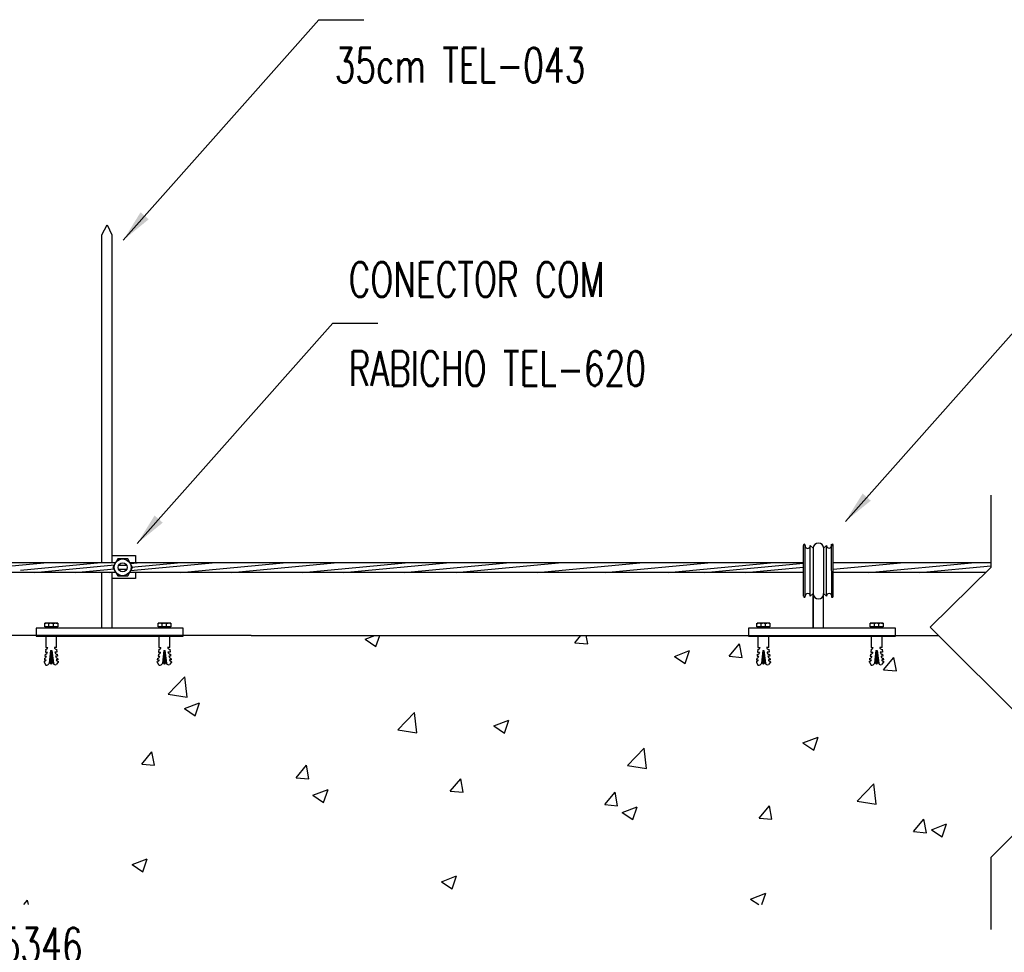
# Model space of a CAD drawing. Header units: millimetres. Extents: x 4477830 to 4478275, y -30323838 to -30323445.
# Tile 95 of 124: x 4478166.28 to 4478172.32, y -30323620.77 to -30323615.05. Entities that reach past the tile are written whole.
import ezdxf

# ---------------------------------------------------------------- set-up
doc = ezdxf.new("R2010")
doc.units = ezdxf.units.MM
doc.linetypes.add('NULL', pattern=[0])
for name, color, linetype, lineweight in [('C01', 1, 'Continuous', 30), ('C02', 2, 'Continuous', 30), ('C03', 3, 'Continuous', 30)]:
    doc.layers.add(name, color=color, linetype=linetype, lineweight=lineweight)
doc.styles.add('ROMANS', font='romans.shx', dxfattribs={"width": 0.7})

msp = doc.modelspace()

# ---------------------------------------------------------------- hatches: boundary and pattern name
at = {"layer": 'C02', "linetype": 'Continuous', "true_color": 0x000000}
for points in [[(4478167.0172, -30323616.2303), (4478167.0672, -30323616.2733), (4478166.9112, -30323616.4013), (4478167.0172, -30323616.2303), (4478167.0172, -30323616.2303)], [(4478171.4462, -30323617.9563), (4478171.4962, -30323618.0003), (4478171.3402, -30323618.1273), (4478171.4463, -30323617.9563), (4478171.4463, -30323617.9563)], [(4478167.1032, -30323618.0913), (4478167.1532, -30323618.1353), (4478166.9972, -30323618.2623), (4478167.1032, -30323618.0913), (4478167.1032, -30323618.0913)]]:
    msp.add_hatch(color=18, dxfattribs=at).paths.add_polyline_path(points)

# ---------------------------------------------------------------- linework, layer by layer
at = {"color": 18, "true_color": 0x000000}
for p, q in [((4478166.4302, -30323618.7553), (4478166.4342, -30323618.7513)), ((4478166.4332, -30323618.7533), (4478166.4302, -30323618.7513)), ((4478166.4332, -30323618.7533), (4478166.4312, -30323618.7513)), ((4478166.4342, -30323618.7533), (4478166.4322, -30323618.7513)), ((4478166.4332, -30323618.7533), (4478166.4352, -30323618.7513)), ((4478166.4352, -30323618.7523), (4478166.4342, -30323618.7513)), ((4478166.4352, -30323618.7523), (4478166.4372, -30323618.7513)), ((4478166.4362, -30323618.7523), (4478166.4352, -30323618.7513)), ((4478166.4372, -30323618.7523), (4478166.4362, -30323618.7513)), ((4478166.4372, -30323618.7513), (4478166.4382, -30323618.7513)), ((4478166.4382, -30323618.7513), (4478166.4372, -30323618.7513)), ((4478166.4392, -30323618.7513), (4478166.4382, -30323618.7513)), ((4478166.4472, -30323618.7513), (4478166.4462, -30323618.7513)), ((4478166.4482, -30323618.7523), (4478166.4492, -30323618.7513)), ((4478166.4482, -30323618.7523), (4478166.4482, -30323618.7513)), ((4478166.4492, -30323618.7523), (4478166.4512, -30323618.7513)), ((4478166.4502, -30323618.7523), (4478166.4492, -30323618.7513)), ((4478166.4502, -30323618.7523), (4478166.4522, -30323618.7513)), ((4478166.4532, -30323618.7543), (4478166.4502, -30323618.7513)), ((4478166.4512, -30323618.7533), (4478166.4532, -30323618.7513)), ((4478166.4552, -30323618.7553), (4478166.4512, -30323618.7513)), ((4478166.4522, -30323618.7543), (4478166.4552, -30323618.7513)), ((4478166.4522, -30323618.7533), (4478166.4542, -30323618.7513)), ((4478166.4562, -30323618.7543), (4478166.4522, -30323618.7513)), ((4478166.4532, -30323618.7543), (4478166.4562, -30323618.7513)), ((4478166.4572, -30323618.7543), (4478166.4532, -30323618.7513)), ((4478166.4542, -30323618.7543), (4478166.4582, -30323618.7513)), ((4478166.4552, -30323618.7553), (4478166.4592, -30323618.7513)), ((4478166.4572, -30323618.7543), (4478166.4552, -30323618.7513)), ((4478166.4582, -30323618.7533), (4478166.4562, -30323618.7513)), ((4478166.4572, -30323618.7543), (4478166.4602, -30323618.7513)), ((4478166.4592, -30323618.7533), (4478166.4572, -30323618.7513)), ((4478166.4602, -30323618.7523), (4478166.4582, -30323618.7513)), ((4478166.4592, -30323618.7533), (4478166.4612, -30323618.7513)), ((4478166.4612, -30323618.7523), (4478166.4592, -30323618.7513)), ((4478166.4612, -30323618.7523), (4478166.4602, -30323618.7513)), ((4478166.4612, -30323618.7523), (4478166.4622, -30323618.7513)), ((4478166.4622, -30323618.7523), (4478166.4622, -30323618.7513)), ((4478166.4642, -30323618.7513), (4478166.4652, -30323618.7513)), ((4478166.4692, -30323618.7513), (4478166.4682, -30323618.7513)), ((4478166.4712, -30323618.7513), (4478166.4722, -30323618.7513)), ((4478166.4722, -30323618.7513), (4478166.4732, -30323618.7513)), ((4478166.4732, -30323618.7513), (4478166.4742, -30323618.7513)), ((4478166.4742, -30323618.7513), (4478166.4732, -30323618.7513)), ((4478166.4742, -30323618.7513), (4478166.4752, -30323618.7513)), ((4478166.4752, -30323618.7523), (4478166.4742, -30323618.7513)), ((4478166.4752, -30323618.7523), (4478166.4762, -30323618.7513)), ((4478166.4762, -30323618.7523), (4478166.4772, -30323618.7513)), ((4478166.4772, -30323618.7523), (4478166.4762, -30323618.7513)), ((4478166.4772, -30323618.7523), (4478166.4792, -30323618.7513)), ((4478166.4792, -30323618.7533), (4478166.4772, -30323618.7513)), ((4478166.4782, -30323618.7533), (4478166.4802, -30323618.7513)), ((4478166.4822, -30323618.7553), (4478166.4782, -30323618.7513)), ((4478166.4792, -30323618.7533), (4478166.4812, -30323618.7513)), ((4478166.4832, -30323618.7553), (4478166.4792, -30323618.7513)), ((4478166.4802, -30323618.7533), (4478166.4822, -30323618.7513)), ((4478166.4802, -30323618.7543), (4478166.4832, -30323618.7513)), ((4478166.4842, -30323618.7543), (4478166.4802, -30323618.7513)), ((4478166.4812, -30323618.7543), (4478166.4842, -30323618.7513)), ((4478166.4842, -30323618.7543), (4478166.4812, -30323618.7513)), ((4478166.4822, -30323618.7553), (4478166.4862, -30323618.7513)), ((4478166.4832, -30323618.7553), (4478166.4872, -30323618.7513)), ((4478166.4852, -30323618.7533), (4478166.4832, -30323618.7513)), ((4478166.4862, -30323618.7533), (4478166.4842, -30323618.7513)), ((4478166.4872, -30323618.7533), (4478166.4852, -30323618.7513)), ((4478166.4862, -30323618.7533), (4478166.4882, -30323618.7513)), ((4478166.4872, -30323618.7523), (4478166.4862, -30323618.7513)), ((4478166.4882, -30323618.7523), (4478166.4872, -30323618.7513)), ((4478166.4882, -30323618.7523), (4478166.4892, -30323618.7513)), ((4478166.4892, -30323618.7523), (4478166.4882, -30323618.7513)), ((4478166.4892, -30323618.7523), (4478166.4902, -30323618.7513)), ((4478166.4922, -30323618.7513), (4478166.4932, -30323618.7513)), ((4478166.4992, -30323618.7513), (4478166.5002, -30323618.7513)), ((4478166.5002, -30323618.7513), (4478166.5012, -30323618.7513)), ((4478166.5012, -30323618.7513), (4478166.5002, -30323618.7513)), ((4478166.5012, -30323618.7523), (4478166.5022, -30323618.7513)), ((4478166.5022, -30323618.7523), (4478166.5012, -30323618.7513)), ((4478166.5022, -30323618.7523), (4478166.5032, -30323618.7513)), ((4478166.5042, -30323618.7523), (4478166.5022, -30323618.7513)), ((4478166.5032, -30323618.7523), (4478166.5042, -30323618.7513)), ((4478166.5042, -30323618.7523), (4478166.5052, -30323618.7513)), ((4478166.5062, -30323618.7543), (4478166.5042, -30323618.7513)), ((4478166.5052, -30323618.7533), (4478166.5072, -30323618.7513)), ((4478166.5052, -30323618.7533), (4478166.5082, -30323618.7513)), ((4478167.1272, -30323618.7533), (4478167.1242, -30323618.7513)), ((4478167.1252, -30323618.7553), (4478167.1292, -30323618.7513)), ((4478167.1282, -30323618.7533), (4478167.1262, -30323618.7513)), ((4478167.1292, -30323618.7533), (4478167.1272, -30323618.7513)), ((4478167.1282, -30323618.7533), (4478167.1302, -30323618.7513)), ((4478167.1292, -30323618.7523), (4478167.1282, -30323618.7513)), ((4478167.1302, -30323618.7523), (4478167.1292, -30323618.7513)), ((4478167.1302, -30323618.7523), (4478167.1312, -30323618.7513)), ((4478167.1312, -30323618.7523), (4478167.1302, -30323618.7513)), ((4478167.1422, -30323618.7513), (4478167.1432, -30323618.7513)), ((4478167.1432, -30323618.7523), (4478167.1422, -30323618.7513)), ((4478167.1432, -30323618.7523), (4478167.1442, -30323618.7513)), ((4478167.1452, -30323618.7523), (4478167.1432, -30323618.7513)), ((4478167.1442, -30323618.7523), (4478167.1452, -30323618.7513)), ((4478167.1472, -30323618.7543), (4478167.1442, -30323618.7513)), ((4478167.1452, -30323618.7533), (4478167.1472, -30323618.7513)), ((4478167.1452, -30323618.7523), (4478167.1462, -30323618.7513)), ((4478167.1502, -30323618.7553), (4478167.1452, -30323618.7513)), ((4478167.1462, -30323618.7533), (4478167.1482, -30323618.7513)), ((4478167.1472, -30323618.7543), (4478167.1502, -30323618.7513)), ((4478167.1502, -30323618.7543), (4478167.1472, -30323618.7513)), ((4478167.1482, -30323618.7543), (4478167.1522, -30323618.7513)), ((4478167.1482, -30323618.7543), (4478167.1512, -30323618.7513)), ((4478167.1512, -30323618.7543), (4478167.1482, -30323618.7513)), ((4478167.1492, -30323618.7553), (4478167.1532, -30323618.7513)), ((4478167.1522, -30323618.7543), (4478167.1492, -30323618.7513)), ((4478167.1532, -30323618.7533), (4478167.1502, -30323618.7513)), ((4478167.1512, -30323618.7543), (4478167.1542, -30323618.7513)), ((4478167.1532, -30323618.7533), (4478167.1512, -30323618.7513)), ((4478167.1542, -30323618.7523), (4478167.1532, -30323618.7513)), ((4478167.1542, -30323618.7533), (4478167.1562, -30323618.7513)), ((4478167.1552, -30323618.7523), (4478167.1542, -30323618.7513)), ((4478167.1562, -30323618.7523), (4478167.1552, -30323618.7513)), ((4478167.1562, -30323618.7523), (4478167.1572, -30323618.7513)), ((4478167.1572, -30323618.7523), (4478167.1562, -30323618.7513)), ((4478167.1572, -30323618.7513), (4478167.1582, -30323618.7513)), ((4478167.1582, -30323618.7513), (4478167.1572, -30323618.7513)), ((4478167.1592, -30323618.7513), (4478167.1582, -30323618.7513)), ((4478167.1622, -30323618.7513), (4478167.1632, -30323618.7513)), ((4478167.1672, -30323618.7513), (4478167.1662, -30323618.7513)), ((4478167.1702, -30323618.7523), (4478167.1692, -30323618.7513)), ((4478167.1702, -30323618.7523), (4478167.1712, -30323618.7513)), ((4478167.1712, -30323618.7523), (4478167.1702, -30323618.7513)), ((4478167.1712, -30323618.7523), (4478167.1722, -30323618.7513)), ((4478167.1712, -30323618.7523), (4478167.1732, -30323618.7513)), ((4478167.1732, -30323618.7533), (4478167.1712, -30323618.7513)), ((4478167.1722, -30323618.7533), (4478167.1742, -30323618.7513)), ((4478167.1762, -30323618.7553), (4478167.1722, -30323618.7513)), ((4478167.1732, -30323618.7533), (4478167.1752, -30323618.7513)), ((4478167.1742, -30323618.7533), (4478167.1762, -30323618.7513)), ((4478167.1772, -30323618.7553), (4478167.1742, -30323618.7513)), ((4478167.1752, -30323618.7543), (4478167.1782, -30323618.7513)), ((4478167.1752, -30323618.7543), (4478167.1792, -30323618.7513)), ((4478167.1782, -30323618.7543), (4478167.1752, -30323618.7513)), ((4478167.1762, -30323618.7553), (4478167.1802, -30323618.7513)), ((4478167.1792, -30323618.7543), (4478167.1762, -30323618.7513)), ((4478167.1772, -30323618.7553), (4478167.1812, -30323618.7513)), ((4478167.1802, -30323618.7533), (4478167.1772, -30323618.7513)), ((4478167.1802, -30323618.7533), (4478167.1782, -30323618.7513)), ((4478167.1812, -30323618.7533), (4478167.1792, -30323618.7513)), ((4478167.1802, -30323618.7533), (4478167.1822, -30323618.7513)), ((4478167.1822, -30323618.7523), (4478167.1812, -30323618.7513)), ((4478167.1822, -30323618.7523), (4478167.1832, -30323618.7513)), ((4478167.1832, -30323618.7523), (4478167.1822, -30323618.7513)), ((4478167.1842, -30323618.7523), (4478167.1832, -30323618.7513)), ((4478167.1842, -30323618.7523), (4478167.1852, -30323618.7513)), ((4478167.1852, -30323618.7513), (4478167.1842, -30323618.7513)), ((4478167.1852, -30323618.7513), (4478167.1862, -30323618.7513)), ((4478167.1862, -30323618.7513), (4478167.1852, -30323618.7513)), ((4478167.1872, -30323618.7513), (4478167.1862, -30323618.7513)), ((4478167.1902, -30323618.7513), (4478167.1912, -30323618.7513)), ((4478167.1942, -30323618.7513), (4478167.1932, -30323618.7513)), ((4478167.1962, -30323618.7523), (4478167.1962, -30323618.7513)), ((4478167.1972, -30323618.7523), (4478167.1962, -30323618.7513)), ((4478167.1972, -30323618.7523), (4478167.1972, -30323618.7513)), ((4478167.1972, -30323618.7523), (4478167.1992, -30323618.7513)), ((4478167.1982, -30323618.7523), (4478167.1972, -30323618.7513)), ((4478167.1982, -30323618.7523), (4478167.2002, -30323618.7513)), ((4478167.2012, -30323618.7543), (4478167.1982, -30323618.7513)), ((4478167.1992, -30323618.7533), (4478167.2012, -30323618.7513)), ((4478167.2002, -30323618.7533), (4478167.2022, -30323618.7513)), ((4478170.7992, -30323618.7553), (4478170.8032, -30323618.7513)), ((4478170.8012, -30323618.7533), (4478170.7992, -30323618.7513)), ((4478170.8022, -30323618.7533), (4478170.8002, -30323618.7513)), ((4478170.8032, -30323618.7533), (4478170.8012, -30323618.7513)), ((4478170.8022, -30323618.7533), (4478170.8042, -30323618.7513)), ((4478170.8042, -30323618.7523), (4478170.8022, -30323618.7513)), ((4478170.8042, -30323618.7523), (4478170.8032, -30323618.7513)), ((4478170.8042, -30323618.7523), (4478170.8052, -30323618.7513)), ((4478170.8052, -30323618.7523), (4478170.8052, -30323618.7513)), ((4478170.8122, -30323618.7513), (4478170.8112, -30323618.7513)), ((4478170.8152, -30323618.7513), (4478170.8162, -30323618.7513)), ((4478170.8162, -30323618.7513), (4478170.8172, -30323618.7513)), ((4478170.8172, -30323618.7523), (4478170.8162, -30323618.7513)), ((4478170.8172, -30323618.7523), (4478170.8182, -30323618.7513)), ((4478170.8192, -30323618.7523), (4478170.8172, -30323618.7513)), ((4478170.8182, -30323618.7523), (4478170.8192, -30323618.7513)), ((4478170.8192, -30323618.7523), (4478170.8202, -30323618.7513)), ((4478170.8212, -30323618.7543), (4478170.8192, -30323618.7513)), ((4478170.8202, -30323618.7533), (4478170.8232, -30323618.7513)), ((4478170.8202, -30323618.7533), (4478170.8222, -30323618.7513)), ((4478170.8242, -30323618.7553), (4478170.8202, -30323618.7513)), ((4478170.8212, -30323618.7543), (4478170.8242, -30323618.7513)), ((4478170.8242, -30323618.7543), (4478170.8212, -30323618.7513)), ((4478170.8222, -30323618.7543), (4478170.8252, -30323618.7513)), ((4478170.8252, -30323618.7543), (4478170.8222, -30323618.7513)), ((4478170.8232, -30323618.7553), (4478170.8272, -30323618.7513)), ((4478170.8232, -30323618.7543), (4478170.8262, -30323618.7513)), ((4478170.8262, -30323618.7543), (4478170.8232, -30323618.7513)), ((4478170.8272, -30323618.7533), (4478170.8242, -30323618.7513)), ((4478170.8262, -30323618.7543), (4478170.8282, -30323618.7513)), ((4478170.8272, -30323618.7533), (4478170.8262, -30323618.7513)), ((4478170.8282, -30323618.7523), (4478170.8272, -30323618.7513)), ((4478170.8282, -30323618.7533), (4478170.8302, -30323618.7513)), ((4478170.8292, -30323618.7523), (4478170.8282, -30323618.7513)), ((4478170.8302, -30323618.7523), (4478170.8292, -30323618.7513)), ((4478170.8302, -30323618.7523), (4478170.8312, -30323618.7513)), ((4478170.8312, -30323618.7523), (4478170.8302, -30323618.7513)), ((4478170.8312, -30323618.7513), (4478170.8322, -30323618.7513)), ((4478170.8322, -30323618.7513), (4478170.8312, -30323618.7513)), ((4478170.8422, -30323618.7513), (4478170.8432, -30323618.7513)), ((4478170.8432, -30323618.7513), (4478170.8442, -30323618.7513)), ((4478170.8442, -30323618.7523), (4478170.8432, -30323618.7513)), ((4478170.8442, -30323618.7523), (4478170.8452, -30323618.7513)), ((4478170.8462, -30323618.7523), (4478170.8442, -30323618.7513)), ((4478170.8452, -30323618.7523), (4478170.8462, -30323618.7513)), ((4478170.8482, -30323618.7533), (4478170.8452, -30323618.7513)), ((4478170.8462, -30323618.7523), (4478170.8472, -30323618.7513)), ((4478170.8472, -30323618.7533), (4478170.8482, -30323618.7513)), ((4478170.8472, -30323618.7533), (4478170.8502, -30323618.7513)), ((4478170.8502, -30323618.7553), (4478170.8472, -30323618.7513)), ((4478170.8482, -30323618.7533), (4478170.8512, -30323618.7513)), ((4478170.8522, -30323618.7553), (4478170.8482, -30323618.7513)), ((4478170.8492, -30323618.7543), (4478170.8522, -30323618.7513)), ((4478170.8522, -30323618.7543), (4478170.8492, -30323618.7513)), ((4478170.8502, -30323618.7543), (4478170.8532, -30323618.7513)), ((4478170.8502, -30323618.7553), (4478170.8542, -30323618.7513)), ((4478170.8532, -30323618.7543), (4478170.8502, -30323618.7513)), ((4478170.8512, -30323618.7553), (4478170.8552, -30323618.7513)), ((4478170.8542, -30323618.7533), (4478170.8512, -30323618.7513)), ((4478170.8542, -30323618.7533), (4478170.8522, -30323618.7513)), ((4478170.8542, -30323618.7533), (4478170.8562, -30323618.7513)), ((4478170.8552, -30323618.7533), (4478170.8542, -30323618.7513)), ((4478170.8562, -30323618.7523), (4478170.8552, -30323618.7513)), ((4478170.8562, -30323618.7523), (4478170.8582, -30323618.7513)), ((4478170.8572, -30323618.7523), (4478170.8562, -30323618.7513)), ((4478170.8582, -30323618.7523), (4478170.8572, -30323618.7513)), ((4478170.8582, -30323618.7523), (4478170.8592, -30323618.7513)), ((4478170.8592, -30323618.7513), (4478170.8582, -30323618.7513)), ((4478170.8602, -30323618.7513), (4478170.8592, -30323618.7513)), ((4478170.8702, -30323618.7523), (4478170.8712, -30323618.7513)), ((4478170.8712, -30323618.7523), (4478170.8702, -30323618.7513)), ((4478170.8712, -30323618.7523), (4478170.8722, -30323618.7513)), ((4478170.8732, -30323618.7523), (4478170.8712, -30323618.7513)), ((4478170.8722, -30323618.7523), (4478170.8732, -30323618.7513)), ((4478170.8722, -30323618.7523), (4478170.8742, -30323618.7513)), ((4478170.8752, -30323618.7543), (4478170.8722, -30323618.7513)), ((4478170.8732, -30323618.7533), (4478170.8752, -30323618.7513)), ((4478170.8742, -30323618.7533), (4478170.8762, -30323618.7513)), ((4478171.4932, -30323618.7553), (4478171.4972, -30323618.7513)), ((4478171.4962, -30323618.7533), (4478171.4932, -30323618.7513)), ((4478171.4962, -30323618.7533), (4478171.4942, -30323618.7513)), ((4478171.4972, -30323618.7533), (4478171.4952, -30323618.7513)), ((4478171.4962, -30323618.7533), (4478171.4982, -30323618.7513)), ((4478171.4982, -30323618.7523), (4478171.4972, -30323618.7513)), ((4478171.4982, -30323618.7523), (4478171.5002, -30323618.7513)), ((4478171.4992, -30323618.7523), (4478171.4982, -30323618.7513)), ((4478171.5002, -30323618.7523), (4478171.4992, -30323618.7513)), ((4478171.5002, -30323618.7513), (4478171.5012, -30323618.7513)), ((4478171.5012, -30323618.7513), (4478171.5002, -30323618.7513)), ((4478171.5022, -30323618.7513), (4478171.5012, -30323618.7513)), ((4478171.5032, -30323618.7513), (4478171.5022, -30323618.7513)), ((4478171.5052, -30323618.7513), (4478171.5062, -30323618.7513)), ((4478171.5122, -30323618.7523), (4478171.5112, -30323618.7513)), ((4478171.5122, -30323618.7523), (4478171.5142, -30323618.7513)), ((4478171.5122, -30323618.7523), (4478171.5122, -30323618.7513)), ((4478171.5132, -30323618.7523), (4478171.5122, -30323618.7513)), ((4478171.5132, -30323618.7523), (4478171.5152, -30323618.7513)), ((4478171.5162, -30323618.7543), (4478171.5132, -30323618.7513)), ((4478171.5142, -30323618.7533), (4478171.5162, -30323618.7513)), ((4478171.5182, -30323618.7553), (4478171.5142, -30323618.7513)), ((4478171.5152, -30323618.7533), (4478171.5172, -30323618.7513)), ((4478171.5192, -30323618.7543), (4478171.5152, -30323618.7513)), ((4478171.5162, -30323618.7543), (4478171.5192, -30323618.7513)), ((4478171.5162, -30323618.7543), (4478171.5182, -30323618.7513)), ((4478171.5202, -30323618.7543), (4478171.5162, -30323618.7513)), ((4478171.5172, -30323618.7543), (4478171.5212, -30323618.7513)), ((4478171.5182, -30323618.7553), (4478171.5222, -30323618.7513)), ((4478171.5202, -30323618.7543), (4478171.5182, -30323618.7513)), ((4478171.5212, -30323618.7533), (4478171.5192, -30323618.7513)), ((4478171.5202, -30323618.7543), (4478171.5232, -30323618.7513)), ((4478171.5222, -30323618.7533), (4478171.5202, -30323618.7513)), ((4478171.5232, -30323618.7523), (4478171.5212, -30323618.7513)), ((4478171.5222, -30323618.7533), (4478171.5242, -30323618.7513)), ((4478171.5242, -30323618.7523), (4478171.5222, -30323618.7513)), ((4478171.5242, -30323618.7523), (4478171.5232, -30323618.7513)), ((4478171.5242, -30323618.7523), (4478171.5252, -30323618.7513)), ((4478171.5252, -30323618.7523), (4478171.5252, -30323618.7513)), ((4478171.5272, -30323618.7513), (4478171.5282, -30323618.7513)), ((4478171.5372, -30323618.7513), (4478171.5362, -30323618.7513)), ((4478171.5372, -30323618.7513), (4478171.5382, -30323618.7513)), ((4478171.5382, -30323618.7523), (4478171.5372, -30323618.7513)), ((4478171.5382, -30323618.7523), (4478171.5392, -30323618.7513)), ((4478171.5392, -30323618.7523), (4478171.5402, -30323618.7513)), ((4478171.5402, -30323618.7523), (4478171.5392, -30323618.7513)), ((4478171.5402, -30323618.7523), (4478171.5422, -30323618.7513)), ((4478171.5422, -30323618.7533), (4478171.5402, -30323618.7513)), ((4478171.5412, -30323618.7533), (4478171.5432, -30323618.7513)), ((4478171.5452, -30323618.7553), (4478171.5412, -30323618.7513)), ((4478171.5422, -30323618.7533), (4478171.5442, -30323618.7513)), ((4478171.5462, -30323618.7553), (4478171.5422, -30323618.7513)), ((4478171.5432, -30323618.7533), (4478171.5452, -30323618.7513)), ((4478171.5432, -30323618.7543), (4478171.5462, -30323618.7513)), ((4478171.5472, -30323618.7543), (4478171.5432, -30323618.7513)), ((4478171.5442, -30323618.7543), (4478171.5472, -30323618.7513)), ((4478171.5472, -30323618.7543), (4478171.5442, -30323618.7513)), ((4478171.5452, -30323618.7553), (4478171.5492, -30323618.7513)), ((4478171.5462, -30323618.7553), (4478171.5502, -30323618.7513)), ((4478171.5482, -30323618.7533), (4478171.5462, -30323618.7513)), ((4478171.5492, -30323618.7533), (4478171.5472, -30323618.7513)), ((4478171.5502, -30323618.7533), (4478171.5482, -30323618.7513)), ((4478171.5492, -30323618.7533), (4478171.5512, -30323618.7513)), ((4478171.5512, -30323618.7523), (4478171.5492, -30323618.7513)), ((4478171.5512, -30323618.7523), (4478171.5502, -30323618.7513)), ((4478171.5512, -30323618.7523), (4478171.5522, -30323618.7513)), ((4478171.5522, -30323618.7523), (4478171.5512, -30323618.7513)), ((4478171.5532, -30323618.7523), (4478171.5532, -30323618.7513)), ((4478171.5552, -30323618.7513), (4478171.5562, -30323618.7513)), ((4478171.5622, -30323618.7513), (4478171.5632, -30323618.7513)), ((4478171.5632, -30323618.7513), (4478171.5642, -30323618.7513)), ((4478171.5642, -30323618.7513), (4478171.5632, -30323618.7513)), ((4478171.5642, -30323618.7523), (4478171.5652, -30323618.7513)), ((4478171.5652, -30323618.7523), (4478171.5642, -30323618.7513)), ((4478171.5652, -30323618.7523), (4478171.5662, -30323618.7513)), ((4478171.5672, -30323618.7523), (4478171.5652, -30323618.7513)), ((4478171.5662, -30323618.7523), (4478171.5672, -30323618.7513)), ((4478171.5672, -30323618.7523), (4478171.5682, -30323618.7513)), ((4478171.5692, -30323618.7543), (4478171.5672, -30323618.7513)), ((4478171.5682, -30323618.7533), (4478171.5702, -30323618.7513)), ((4478171.5692, -30323618.7533), (4478171.5712, -30323618.7513)), ((4478168.3952, -30323618.8503), (4478168.4542, -30323618.8283)), ((4478168.3952, -30323618.8503), (4478168.4612, -30323618.8953)), ((4478168.4612, -30323618.8953), (4478168.4842, -30323618.8283)), ((4478169.6812, -30323618.8723), (4478169.7182, -30323618.8283)), ((4478169.7602, -30323618.8793), (4478169.7502, -30323618.8283)), ((4478169.6812, -30323618.8723), (4478169.7602, -30323618.8793)), ((4478170.6282, -30323618.9553), (4478170.6912, -30323618.8793)), ((4478170.7072, -30323618.9623), (4478170.6912, -30323618.8793)), ((4478170.2922, -30323618.9563), (4478170.3852, -30323618.9203)), ((4478170.2922, -30323618.9563), (4478170.3582, -30323619.0003)), ((4478170.3582, -30323619.0003), (4478170.3852, -30323618.9203)), ((4478170.6282, -30323618.9553), (4478170.7072, -30323618.9623)), ((4478171.5742, -30323619.0383), (4478171.6382, -30323618.9623)), ((4478171.6532, -30323619.0453), (4478171.6382, -30323618.9623)), ((4478167.1862, -30323619.1883), (4478167.2882, -30323619.0813)), ((4478167.3032, -30323619.2063), (4478167.2882, -30323619.0813)), ((4478171.5742, -30323619.0383), (4478171.6532, -30323619.0453)), ((4478167.1862, -30323619.1883), (4478167.3032, -30323619.2063)), ((4478167.2862, -30323619.2763), (4478167.3792, -30323619.2403)), ((4478167.2862, -30323619.2763), (4478167.3522, -30323619.3203)), ((4478167.3522, -30323619.3203), (4478167.3792, -30323619.2403)), ((4478168.5942, -30323619.4073), (4478168.6972, -30323619.3003)), ((4478168.7122, -30323619.4253), (4478168.6972, -30323619.3003)), ((4478169.1832, -30323619.3823), (4478169.2762, -30323619.3463)), ((4478169.1832, -30323619.3823), (4478169.2492, -30323619.4263)), ((4478169.2492, -30323619.4263), (4478169.2762, -30323619.3463)), ((4478168.5942, -30323619.4073), (4478168.7122, -30323619.4253)), ((4478171.0802, -30323619.4873), (4478171.1732, -30323619.4523)), ((4478171.1462, -30323619.5323), (4478171.1732, -30323619.4523)), ((4478170.0032, -30323619.6253), (4478170.1062, -30323619.5183)), ((4478170.1212, -30323619.6433), (4478170.1062, -30323619.5183)), ((4478171.0802, -30323619.4873), (4478171.1462, -30323619.5323)), ((4478167.0242, -30323619.6173), (4478167.0872, -30323619.5413)), ((4478167.1032, -30323619.6243), (4478167.0872, -30323619.5413)), ((4478167.0242, -30323619.6173), (4478167.1032, -30323619.6243)), ((4478167.9712, -30323619.7003), (4478168.0342, -30323619.6243)), ((4478168.0492, -30323619.7063), (4478168.0342, -30323619.6243)), ((4478170.0032, -30323619.6253), (4478170.1212, -30323619.6433)), ((4478167.9712, -30323619.7003), (4478168.0492, -30323619.7063)), ((4478168.9172, -30323619.7823), (4478168.9812, -30323619.7073)), ((4478168.9962, -30323619.7893), (4478168.9812, -30323619.7073)), ((4478171.4122, -30323619.8443), (4478171.5152, -30323619.7373)), ((4478171.5292, -30323619.8623), (4478171.5152, -30323619.7373)), ((4478168.0742, -30323619.8073), (4478168.1672, -30323619.7723)), ((4478168.0742, -30323619.8073), (4478168.1402, -30323619.8523)), ((4478168.1402, -30323619.8523), (4478168.1672, -30323619.7723)), ((4478168.9172, -30323619.7823), (4478168.9962, -30323619.7893)), ((4478169.8642, -30323619.8653), (4478169.9282, -30323619.7893)), ((4478169.9432, -30323619.8723), (4478169.9282, -30323619.7893)), ((4478169.8642, -30323619.8653), (4478169.9432, -30323619.8723)), ((4478169.9712, -30323619.9133), (4478170.0642, -30323619.8783)), ((4478170.0372, -30323619.9573), (4478170.0642, -30323619.8783)), ((4478170.8112, -30323619.9483), (4478170.8742, -30323619.8723)), ((4478170.8902, -30323619.9553), (4478170.8742, -30323619.8723)), ((4478171.4122, -30323619.8443), (4478171.5292, -30323619.8623)), ((4478169.9712, -30323619.9133), (4478170.0372, -30323619.9573)), ((4478170.8112, -30323619.9483), (4478170.8902, -30323619.9553)), ((4478171.7582, -30323620.0313), (4478171.8212, -30323619.9553)), ((4478171.8372, -30323620.0383), (4478171.8212, -30323619.9553)), ((4478171.8682, -30323620.0193), (4478171.9612, -30323619.9833)), ((4478171.9342, -30323620.0633), (4478171.9612, -30323619.9833)), ((4478171.7582, -30323620.0313), (4478171.8372, -30323620.0383)), ((4478171.8682, -30323620.0193), (4478171.9342, -30323620.0633)), ((4478166.9652, -30323620.2333), (4478167.0582, -30323620.1983)), ((4478166.9652, -30323620.2333), (4478167.0312, -30323620.2773)), ((4478167.0312, -30323620.2773), (4478167.0582, -30323620.1983)), ((4478168.8622, -30323620.3393), (4478168.9552, -30323620.3033)), ((4478168.9282, -30323620.3833), (4478168.9552, -30323620.3033)), ((4478168.8622, -30323620.3393), (4478168.9282, -30323620.3833)), ((4478170.7592, -30323620.4453), (4478170.8522, -30323620.4093)), ((4478170.8282, -30323620.4783), (4478170.8522, -30323620.4093)), ((4478166.3012, -30323620.4783), (4478166.3242, -30323620.4513)), ((4478166.3292, -30323620.4783), (4478166.3242, -30323620.4513)), ((4478170.7592, -30323620.4453), (4478170.8092, -30323620.4783))]:
    msp.add_line(p, q, dxfattribs=at)
at = {"layer": 'C01'}
for p, q in [((4478172.2332, -30323617.9673), (4478172.2332, -30323618.4093)), ((4478165.7962, -30323618.4413), (4478166.4462, -30323618.3793)), ((4478166.2812, -30323618.4263), (4478166.7742, -30323618.3793)), ((4478166.3672, -30323618.4413), (4478166.8582, -30323618.3943)), ((4478166.6152, -30323618.4413), (4478166.8572, -30323618.4183)), ((4478166.9532, -30323618.3853), (4478167.0182, -30323618.3793)), ((4478166.9552, -30323618.4293), (4478167.4782, -30323618.3793)), ((4478166.9592, -30323618.4083), (4478167.2662, -30323618.3793)), ((4478167.2642, -30323618.4413), (4478167.9152, -30323618.3793)), ((4478167.5762, -30323618.4413), (4478168.2272, -30323618.3793)), ((4478168.0122, -30323618.4413), (4478168.6632, -30323618.3793)), ((4478168.2642, -30323618.4413), (4478168.9152, -30323618.3793)), ((4478168.6342, -30323618.4413), (4478169.2842, -30323618.3793)), ((4478168.9532, -30323618.4413), (4478169.6042, -30323618.3793)), ((4478169.4522, -30323618.4413), (4478170.1022, -30323618.3793)), ((4478169.8672, -30323618.4413), (4478170.5182, -30323618.3793)), ((4478170.2532, -30323618.4413), (4478170.9042, -30323618.3793)), ((4478170.4792, -30323618.4413), (4478171.0842, -30323618.3833)), ((4478170.7282, -30323618.4413), (4478171.0842, -30323618.4073)), ((4478171.2652, -30323618.4203), (4478171.7002, -30323618.3793)), ((4478171.4852, -30323618.4413), (4478172.1362, -30323618.3793)), ((4478171.7972, -30323618.4413), (4478172.2332, -30323618.3993)), ((4478172.2332, -30323618.4093), (4478171.8612, -30323618.7763)), ((4478166.8282, -30323618.4413), (4478166.8652, -30323618.4373)), ((4478166.4302, -30323618.7743), (4478166.4302, -30323618.7513)), ((4478166.5092, -30323618.7743), (4478166.4302, -30323618.7743)), ((4478166.4482, -30323618.7743), (4478166.4482, -30323618.7823)), ((4478166.4552, -30323618.7743), (4478166.4552, -30323618.7553)), ((4478166.4822, -30323618.7743), (4478166.4822, -30323618.7553)), ((4478166.4882, -30323618.7743), (4478166.4882, -30323618.7823)), ((4478166.5092, -30323618.7513), (4478166.5092, -30323618.7743)), ((4478167.1242, -30323618.7743), (4478167.1242, -30323618.7513)), ((4478167.2032, -30323618.7743), (4478167.1242, -30323618.7743)), ((4478167.1422, -30323618.7743), (4478167.1422, -30323618.7823)), ((4478167.1492, -30323618.7743), (4478167.1492, -30323618.7553)), ((4478167.1772, -30323618.7743), (4478167.1772, -30323618.7553)), ((4478167.1832, -30323618.7743), (4478167.1832, -30323618.7823)), ((4478167.2032, -30323618.7513), (4478167.2032, -30323618.7743)), ((4478170.7982, -30323618.7743), (4478170.7982, -30323618.7513)), ((4478170.8772, -30323618.7743), (4478170.7982, -30323618.7743)), ((4478170.8162, -30323618.7743), (4478170.8162, -30323618.7823)), ((4478170.8242, -30323618.7743), (4478170.8242, -30323618.7553)), ((4478170.8512, -30323618.7743), (4478170.8512, -30323618.7553)), ((4478170.8572, -30323618.7743), (4478170.8572, -30323618.7823)), ((4478170.8772, -30323618.7513), (4478170.8772, -30323618.7743)), ((4478171.4932, -30323618.7743), (4478171.4932, -30323618.7513)), ((4478171.5722, -30323618.7743), (4478171.4932, -30323618.7743)), ((4478171.5112, -30323618.7743), (4478171.5112, -30323618.7823)), ((4478171.5182, -30323618.7743), (4478171.5182, -30323618.7553)), ((4478171.5462, -30323618.7743), (4478171.5462, -30323618.7553)), ((4478171.5512, -30323618.7743), (4478171.5512, -30323618.7823)), ((4478171.5722, -30323618.7513), (4478171.5722, -30323618.7743)), ((4478171.8612, -30323618.7763), (4478172.7542, -30323619.6683)), ((4478166.4352, -30323618.8313), (4478166.4352, -30323618.9003)), ((4478166.5022, -30323618.9003), (4478166.5022, -30323618.8313)), ((4478167.1302, -30323618.8313), (4478167.1302, -30323618.9003)), ((4478167.1962, -30323618.9003), (4478167.1962, -30323618.8313)), ((4478170.8042, -30323618.8313), (4478170.8042, -30323618.9003)), ((4478170.8702, -30323618.9003), (4478170.8702, -30323618.8313)), ((4478171.4982, -30323618.8313), (4478171.4982, -30323618.9003)), ((4478171.5652, -30323618.9003), (4478171.5652, -30323618.8313)), ((4478166.4352, -30323618.9123), (4478166.4332, -30323618.9293)), ((4478166.4352, -30323618.9003), (4478166.4482, -30323618.9003)), ((4478166.5022, -30323618.9003), (4478166.4892, -30323618.9003)), ((4478166.5022, -30323618.9123), (4478166.5042, -30323618.9293)), ((4478167.1302, -30323618.9123), (4478167.1272, -30323618.9293)), ((4478167.1302, -30323618.9003), (4478167.1422, -30323618.9003)), ((4478167.1962, -30323618.9003), (4478167.1832, -30323618.9003)), ((4478167.1962, -30323618.9123), (4478167.1982, -30323618.9293)), ((4478170.8042, -30323618.9123), (4478170.8022, -30323618.9293)), ((4478170.8042, -30323618.9003), (4478170.8172, -30323618.9003)), ((4478170.8702, -30323618.9003), (4478170.8572, -30323618.9003)), ((4478170.8702, -30323618.9123), (4478170.8722, -30323618.9293)), ((4478171.4982, -30323618.9123), (4478171.4962, -30323618.9293)), ((4478171.4982, -30323618.9003), (4478171.5112, -30323618.9003)), ((4478171.5652, -30323618.9003), (4478171.5522, -30323618.9003)), ((4478171.5652, -30323618.9123), (4478171.5672, -30323618.9293)), ((4478166.4282, -30323618.9673), (4478166.4272, -30323618.9763)), ((4478166.4312, -30323618.9413), (4478166.4302, -30323618.9543)), ((4478166.4302, -30323618.9543), (4478166.4402, -30323618.9543)), ((4478166.4332, -30323618.9293), (4478166.4462, -30323618.9293)), ((4478166.4642, -30323618.9193), (4478166.4562, -30323618.9983)), ((4478166.4592, -30323618.9703), (4478166.4782, -30323618.9703)), ((4478166.4592, -30323618.9743), (4478166.4792, -30323618.9743)), ((4478166.4602, -30323618.9583), (4478166.4772, -30323618.9583)), ((4478166.4602, -30323618.9623), (4478166.4772, -30323618.9623)), ((4478166.4602, -30323618.9663), (4478166.4782, -30323618.9663)), ((4478166.4612, -30323618.9493), (4478166.4762, -30323618.9493)), ((4478166.4612, -30323618.9533), (4478166.4762, -30323618.9533)), ((4478166.4622, -30323618.9413), (4478166.4752, -30323618.9413)), ((4478166.4622, -30323618.9453), (4478166.4752, -30323618.9453)), ((4478166.4632, -30323618.9293), (4478166.4732, -30323618.9293)), ((4478166.4632, -30323618.9333), (4478166.4742, -30323618.9333)), ((4478166.4632, -30323618.9373), (4478166.4742, -30323618.9373)), ((4478166.4642, -30323618.9193), (4478166.4722, -30323618.9193)), ((4478166.4642, -30323618.9203), (4478166.4722, -30323618.9203)), ((4478166.4642, -30323618.9243), (4478166.4732, -30323618.9243)), ((4478166.4722, -30323618.9193), (4478166.4822, -30323618.9973)), ((4478166.5042, -30323618.9293), (4478166.4912, -30323618.9293)), ((4478166.5072, -30323618.9543), (4478166.4962, -30323618.9543)), ((4478166.5052, -30323618.9413), (4478166.5072, -30323618.9543)), ((4478166.5082, -30323618.9673), (4478166.5102, -30323618.9763)), ((4478167.1212, -30323618.9763), (4478167.1232, -30323618.9673)), ((4478167.1262, -30323618.9413), (4478167.1242, -30323618.9543)), ((4478167.1242, -30323618.9543), (4478167.1352, -30323618.9543)), ((4478167.1272, -30323618.9293), (4478167.1402, -30323618.9293)), ((4478167.1592, -30323618.9193), (4478167.1512, -30323618.9983)), ((4478167.1532, -30323618.9703), (4478167.1732, -30323618.9703)), ((4478167.1532, -30323618.9743), (4478167.1732, -30323618.9743)), ((4478167.1542, -30323618.9623), (4478167.1722, -30323618.9623)), ((4478167.1542, -30323618.9663), (4478167.1722, -30323618.9663)), ((4478167.1552, -30323618.9533), (4478167.1712, -30323618.9533)), ((4478167.1552, -30323618.9583), (4478167.1712, -30323618.9583)), ((4478167.1562, -30323618.9413), (4478167.1692, -30323618.9413)), ((4478167.1562, -30323618.9453), (4478167.1702, -30323618.9453)), ((4478167.1562, -30323618.9493), (4478167.1702, -30323618.9493)), ((4478167.1572, -30323618.9333), (4478167.1682, -30323618.9333)), ((4478167.1572, -30323618.9373), (4478167.1692, -30323618.9373)), ((4478167.1582, -30323618.9243), (4478167.1672, -30323618.9243)), ((4478167.1582, -30323618.9293), (4478167.1682, -30323618.9293)), ((4478167.1592, -30323618.9193), (4478167.1662, -30323618.9193)), ((4478167.1592, -30323618.9203), (4478167.1672, -30323618.9203)), ((4478167.1662, -30323618.9193), (4478167.1762, -30323618.9973)), ((4478167.1982, -30323618.9293), (4478167.1852, -30323618.9293)), ((4478167.2012, -30323618.9543), (4478167.1912, -30323618.9543)), ((4478167.2002, -30323618.9413), (4478167.2012, -30323618.9543)), ((4478167.2032, -30323618.9673), (4478167.2042, -30323618.9763)), ((4478170.7972, -30323618.9673), (4478170.7962, -30323618.9763)), ((4478170.8002, -30323618.9413), (4478170.7992, -30323618.9543)), ((4478170.7992, -30323618.9543), (4478170.8092, -30323618.9543)), ((4478170.8022, -30323618.9293), (4478170.8142, -30323618.9293)), ((4478170.8332, -30323618.9193), (4478170.8252, -30323618.9983)), ((4478170.8272, -30323618.9743), (4478170.8472, -30323618.9743)), ((4478170.8282, -30323618.9663), (4478170.8462, -30323618.9663)), ((4478170.8282, -30323618.9703), (4478170.8472, -30323618.9703)), ((4478170.8292, -30323618.9533), (4478170.8452, -30323618.9533)), ((4478170.8292, -30323618.9583), (4478170.8452, -30323618.9583)), ((4478170.8292, -30323618.9623), (4478170.8462, -30323618.9623)), ((4478170.8302, -30323618.9453), (4478170.8442, -30323618.9453)), ((4478170.8302, -30323618.9493), (4478170.8442, -30323618.9493)), ((4478170.8312, -30323618.9373), (4478170.8432, -30323618.9373)), ((4478170.8312, -30323618.9413), (4478170.8432, -30323618.9413)), ((4478170.8322, -30323618.9243), (4478170.8412, -30323618.9243)), ((4478170.8322, -30323618.9293), (4478170.8422, -30323618.9293)), ((4478170.8322, -30323618.9333), (4478170.8422, -30323618.9333)), ((4478170.8332, -30323618.9193), (4478170.8412, -30323618.9193)), ((4478170.8332, -30323618.9203), (4478170.8412, -30323618.9203)), ((4478170.8412, -30323618.9193), (4478170.8502, -30323618.9973)), ((4478170.8722, -30323618.9293), (4478170.8602, -30323618.9293)), ((4478170.8762, -30323618.9543), (4478170.8652, -30323618.9543)), ((4478170.8742, -30323618.9413), (4478170.8762, -30323618.9543)), ((4478170.8772, -30323618.9673), (4478170.8782, -30323618.9763)), ((4478171.4902, -30323618.9763), (4478171.4912, -30323618.9673)), ((4478171.4942, -30323618.9413), (4478171.4932, -30323618.9543)), ((4478171.4932, -30323618.9543), (4478171.5032, -30323618.9543)), ((4478171.4962, -30323618.9293), (4478171.5092, -30323618.9293)), ((4478171.5272, -30323618.9193), (4478171.5192, -30323618.9983)), ((4478171.5222, -30323618.9703), (4478171.5412, -30323618.9703)), ((4478171.5222, -30323618.9743), (4478171.5422, -30323618.9743)), ((4478171.5232, -30323618.9583), (4478171.5402, -30323618.9583)), ((4478171.5232, -30323618.9623), (4478171.5402, -30323618.9623)), ((4478171.5232, -30323618.9663), (4478171.5412, -30323618.9663)), ((4478171.5242, -30323618.9493), (4478171.5392, -30323618.9493)), ((4478171.5242, -30323618.9533), (4478171.5392, -30323618.9533)), ((4478171.5252, -30323618.9413), (4478171.5382, -30323618.9413)), ((4478171.5252, -30323618.9453), (4478171.5382, -30323618.9453)), ((4478171.5262, -30323618.9293), (4478171.5362, -30323618.9293)), ((4478171.5262, -30323618.9333), (4478171.5372, -30323618.9333)), ((4478171.5262, -30323618.9373), (4478171.5372, -30323618.9373)), ((4478171.5272, -30323618.9193), (4478171.5352, -30323618.9193)), ((4478171.5272, -30323618.9203), (4478171.5352, -30323618.9203)), ((4478171.5272, -30323618.9243), (4478171.5362, -30323618.9243)), ((4478171.5352, -30323618.9193), (4478171.5452, -30323618.9973)), ((4478171.5672, -30323618.9293), (4478171.5542, -30323618.9293)), ((4478171.5702, -30323618.9543), (4478171.5592, -30323618.9543)), ((4478171.5682, -30323618.9413), (4478171.5702, -30323618.9543)), ((4478171.5722, -30323618.9673), (4478171.5732, -30323618.9763)), ((4478166.4262, -30323618.9853), (4478166.4252, -30323618.9903)), ((4478166.4252, -30323618.9903), (4478166.4352, -30323619.0093)), ((4478166.4272, -30323618.9763), (4478166.4372, -30323618.9763)), ((4478166.4572, -30323618.9863), (4478166.4802, -30323618.9863)), ((4478166.4572, -30323618.9903), (4478166.4812, -30323618.9903)), ((4478166.4692, -30323619.0033), (4478166.4572, -30323618.9943)), ((4478166.4582, -30323618.9783), (4478166.4792, -30323618.9783)), ((4478166.4582, -30323618.9823), (4478166.4802, -30323618.9823)), ((4478166.4582, -30323618.9953), (4478166.4792, -30323618.9953)), ((4478166.4642, -30323618.9993), (4478166.4742, -30323618.9993)), ((4478166.4812, -30323618.9933), (4478166.4692, -30323619.0033)), ((4478166.5112, -30323618.9903), (4478166.4992, -30323619.0063)), ((4478166.5102, -30323618.9763), (4478166.5002, -30323618.9763)), ((4478166.5112, -30323618.9853), (4478166.5112, -30323618.9903)), ((4478167.1192, -30323618.9903), (4478167.1202, -30323618.9853)), ((4478167.1192, -30323618.9903), (4478167.1302, -30323619.0093)), ((4478167.1212, -30323618.9763), (4478167.1322, -30323618.9763)), ((4478167.1512, -30323618.9903), (4478167.1752, -30323618.9903)), ((4478167.1642, -30323619.0033), (4478167.1512, -30323618.9943)), ((4478167.1522, -30323618.9823), (4478167.1742, -30323618.9823)), ((4478167.1522, -30323618.9863), (4478167.1752, -30323618.9863)), ((4478167.1532, -30323618.9783), (4478167.1742, -30323618.9783)), ((4478167.1532, -30323618.9953), (4478167.1742, -30323618.9953)), ((4478167.1582, -30323618.9993), (4478167.1692, -30323618.9993)), ((4478167.1762, -30323618.9933), (4478167.1642, -30323619.0033)), ((4478167.2042, -30323618.9763), (4478167.1942, -30323618.9763)), ((4478167.2062, -30323618.9903), (4478167.1942, -30323619.0063)), ((4478167.2052, -30323618.9853), (4478167.2062, -30323618.9903)), ((4478170.7952, -30323618.9853), (4478170.7942, -30323618.9903)), ((4478170.7942, -30323618.9903), (4478170.8042, -30323619.0093)), ((4478170.7962, -30323618.9763), (4478170.8062, -30323618.9763)), ((4478170.8382, -30323619.0033), (4478170.8252, -30323618.9943)), ((4478170.8262, -30323618.9823), (4478170.8482, -30323618.9823)), ((4478170.8262, -30323618.9863), (4478170.8492, -30323618.9863)), ((4478170.8262, -30323618.9903), (4478170.8492, -30323618.9903)), ((4478170.8272, -30323618.9783), (4478170.8482, -30323618.9783)), ((4478170.8272, -30323618.9953), (4478170.8482, -30323618.9953)), ((4478170.8322, -30323618.9993), (4478170.8432, -30323618.9993)), ((4478170.8502, -30323618.9933), (4478170.8382, -30323619.0033)), ((4478170.8782, -30323618.9763), (4478170.8682, -30323618.9763)), ((4478170.8802, -30323618.9903), (4478170.8682, -30323619.0063)), ((4478170.8792, -30323618.9853), (4478170.8802, -30323618.9903)), ((4478171.4882, -30323618.9903), (4478171.4892, -30323618.9853)), ((4478171.4882, -30323618.9903), (4478171.4992, -30323619.0093)), ((4478171.4902, -30323618.9763), (4478171.5002, -30323618.9763)), ((4478171.5202, -30323618.9863), (4478171.5432, -30323618.9863)), ((4478171.5202, -30323618.9903), (4478171.5442, -30323618.9903)), ((4478171.5322, -30323619.0033), (4478171.5202, -30323618.9943)), ((4478171.5212, -30323618.9783), (4478171.5422, -30323618.9783)), ((4478171.5212, -30323618.9823), (4478171.5432, -30323618.9823)), ((4478171.5212, -30323618.9953), (4478171.5422, -30323618.9953)), ((4478171.5272, -30323618.9993), (4478171.5372, -30323618.9993)), ((4478171.5442, -30323618.9933), (4478171.5322, -30323619.0033)), ((4478171.5742, -30323618.9903), (4478171.5622, -30323619.0063)), ((4478171.5732, -30323618.9763), (4478171.5632, -30323618.9763)), ((4478171.5742, -30323618.9853), (4478171.5742, -30323618.9903)), ((4478172.7542, -30323619.6683), (4478172.2332, -30323620.1893)), ((4478172.2332, -30323620.1893), (4478172.2332, -30323620.6313))]:
    msp.add_line(p, q, dxfattribs=at)
for points in [[(4478166.5092, -30323618.7513), (4478166.4302, -30323618.7513)], [(4478167.2032, -30323618.7513), (4478167.1242, -30323618.7513)], [(4478170.8772, -30323618.7513), (4478170.7983, -30323618.7513)], [(4478171.5722, -30323618.7513), (4478171.4933, -30323618.7513)]]:
    msp.add_lwpolyline(points, dxfattribs=at)
for centre, radius, start, end in [((4478166.4422, -30323618.7713), 0.0202, 51.8503, 128.15), ((4478166.4692, -30323618.7753), 0.0242, 55.2571, 124.743), ((4478166.4962, -30323618.7733), 0.0221, 53.6384, 126.362), ((4478167.1372, -30323618.7713), 0.0202, 51.8503, 128.15), ((4478167.1632, -30323618.7753), 0.0242, 55.2571, 124.743), ((4478167.1902, -30323618.7733), 0.0221, 53.6384, 126.362), ((4478170.8112, -30323618.7713), 0.0202, 51.8503, 128.15), ((4478170.8372, -30323618.7753), 0.0242, 55.2571, 124.743), ((4478170.8642, -30323618.7733), 0.0221, 53.6384, 126.362), ((4478171.5052, -30323618.7713), 0.0202, 51.8503, 128.15), ((4478171.5322, -30323618.7753), 0.0242, 55.2571, 124.743), ((4478171.5592, -30323618.7733), 0.0221, 53.6384, 126.362), ((4478166.4352, -30323618.9003), 0.0125, 268.473, 0), ((4478166.5012, -30323618.9003), 0.0125, 180, 271.527), ((4478167.1302, -30323618.9003), 0.0125, 268.473, 0), ((4478167.1962, -30323618.9003), 0.0125, 180, 271.527), ((4478170.8042, -30323618.9003), 0.0125, 268.473, 0), ((4478170.8702, -30323618.9003), 0.0125, 180, 271.527), ((4478171.4982, -30323618.9003), 0.0125, 268.473, 0), ((4478171.5642, -30323618.9003), 0.0125, 180, 271.527), ((4478166.4272, -30323618.9543), 0.0129, 273.661, 359.37), ((4478166.4332, -30323618.9293), 0.0129, 263.04, 359.37), ((4478166.5042, -30323618.9293), 0.0129, 180.63, 276.96), ((4478166.5092, -30323618.9543), 0.0129, 180.63, 266.339), ((4478167.1222, -30323618.9543), 0.0129, 273.661, 359.37), ((4478167.1272, -30323618.9293), 0.0129, 263.04, 359.37), ((4478167.1982, -30323618.9293), 0.0129, 180.63, 276.96), ((4478167.2042, -30323618.9543), 0.0129, 180.63, 266.339), ((4478170.7962, -30323618.9543), 0.0129, 273.661, 359.37), ((4478170.8022, -30323618.9293), 0.0129, 263.04, 359.37), ((4478170.8722, -30323618.9293), 0.0129, 180.63, 276.96), ((4478170.8782, -30323618.9543), 0.0129, 180.63, 266.339), ((4478171.4912, -30323618.9543), 0.0129, 273.661, 359.37), ((4478171.4962, -30323618.9293), 0.0129, 263.04, 359.37), ((4478171.5672, -30323618.9293), 0.0129, 180.63, 276.96), ((4478171.5722, -30323618.9543), 0.0129, 180.63, 266.339), ((4478166.4282, -30323618.9763), 0.00893, 255.332, 358.371), ((4478166.4402, -30323618.9933), 0.0166, 252.814, 341.179), ((4478166.4942, -30323618.9943), 0.0131, 196.035, 292.879), ((4478166.5092, -30323618.9763), 0.00893, 181.629, 284.668), ((4478167.1232, -30323618.9763), 0.00893, 255.332, 358.371), ((4478167.1352, -30323618.9933), 0.0166, 252.814, 341.179), ((4478167.1892, -30323618.9943), 0.0131, 196.035, 292.879), ((4478167.2032, -30323618.9763), 0.00893, 181.629, 284.668), ((4478170.7972, -30323618.9763), 0.00893, 255.332, 358.371), ((4478170.8092, -30323618.9933), 0.0166, 252.814, 341.179), ((4478170.8632, -30323618.9943), 0.0131, 196.035, 292.879), ((4478170.8772, -30323618.9763), 0.00893, 181.629, 284.668), ((4478171.4912, -30323618.9763), 0.00893, 255.332, 358.371), ((4478171.5032, -30323618.9933), 0.0166, 252.814, 341.179), ((4478171.5572, -30323618.9943), 0.0131, 196.035, 292.879), ((4478171.5722, -30323618.9763), 0.00893, 181.629, 284.668)]:
    msp.add_arc(centre, radius, start, end, dxfattribs=at)
at = {"layer": 'C02', "color": 5}
for p, q in [((4478166.9112, -30323616.4013), (4478168.1112, -30323615.0483)), ((4478168.1112, -30323615.0483), (4478168.3862, -30323615.0483)), ((4478166.7802, -30323616.3683), (4478166.8122, -30323616.3083)), ((4478166.8122, -30323616.3083), (4478166.8412, -30323616.3683)), ((4478166.7802, -30323618.3793), (4478166.7802, -30323616.3683)), ((4478166.8412, -30323616.3683), (4478166.8412, -30323618.3793)), ((4478171.3402, -30323618.1273), (4478172.5402, -30323616.7753)), ((4478166.9972, -30323618.2623), (4478168.1972, -30323616.9103)), ((4478168.1972, -30323616.9103), (4478168.4722, -30323616.9103)), ((4478171.0842, -30323618.3163), (4478171.0842, -30323618.2753)), ((4478171.0932, -30323618.5863), (4478171.0932, -30323618.2753)), ((4478171.1252, -30323618.5863), (4478171.1252, -30323618.2753)), ((4478171.1252, -30323618.2753), (4478171.1422, -30323618.2913)), ((4478171.1422, -30323618.2913), (4478171.1422, -30323618.5783)), ((4478171.2072, -30323618.2913), (4478171.2242, -30323618.2753)), ((4478171.2082, -30323618.5723), (4478171.2082, -30323618.2923)), ((4478171.2242, -30323618.5863), (4478171.2242, -30323618.2753)), ((4478171.2572, -30323618.5943), (4478171.2562, -30323618.2663)), ((4478171.2652, -30323618.5863), (4478171.2652, -30323618.2753)), ((4478171.0842, -30323618.3403), (4478171.0842, -30323618.3163)), ((4478171.0842, -30323618.5863), (4478171.0842, -30323618.3403)), ((4478163.0622, -30323618.3793), (4478166.7802, -30323618.3793)), ((4478166.7802, -30323618.3793), (4478166.8662, -30323618.3793)), ((4478166.9332, -30323618.3973), (4478166.8822, -30323618.3973)), ((4478166.9322, -30323618.4223), (4478166.8832, -30323618.4223)), ((4478166.9492, -30323618.3793), (4478171.0842, -30323618.3793)), ((4478171.2652, -30323618.3793), (4478172.2332, -30323618.3793)), ((4478166.7802, -30323618.4413), (4478163.0622, -30323618.4413)), ((4478166.7802, -30323618.7823), (4478166.7802, -30323618.4413)), ((4478166.8672, -30323618.4413), (4478166.7802, -30323618.4413)), ((4478166.8412, -30323618.4403), (4478166.8412, -30323618.7823)), ((4478171.0842, -30323618.4413), (4478166.9472, -30323618.4413)), ((4478172.2002, -30323618.4413), (4478171.2652, -30323618.4413)), ((4478171.1422, -30323618.5703), (4478171.1252, -30323618.5863)), ((4478171.1422, -30323618.5703), (4478171.1422, -30323618.7823)), ((4478171.1422, -30323618.7823), (4478171.1422, -30323618.5703)), ((4478171.1422, -30323618.7823), (4478171.1422, -30323618.5703)), ((4478171.2072, -30323618.7823), (4478171.2072, -30323618.5703)), ((4478171.2072, -30323618.5703), (4478171.2242, -30323618.5863)), ((4478166.9232, -30323618.7823), (4478166.3772, -30323618.7823)), ((4478166.3772, -30323618.7823), (4478166.3772, -30323618.8313)), ((4478167.2792, -30323618.7833), (4478166.9232, -30323618.7823)), ((4478167.2792, -30323618.8313), (4478167.2792, -30323618.7833)), ((4478171.2922, -30323618.7823), (4478170.7462, -30323618.7823)), ((4478170.7462, -30323618.7823), (4478170.7462, -30323618.8313)), ((4478171.6472, -30323618.7833), (4478171.2922, -30323618.7823)), ((4478171.6472, -30323618.8313), (4478171.6472, -30323618.7833)), ((4478166.3772, -30323618.8313), (4478167.2792, -30323618.8313)), ((4478170.7462, -30323618.8313), (4478171.6472, -30323618.8313))]:
    msp.add_line(p, q, dxfattribs=at)
at = {"layer": 'C02', "color": 116, "true_color": 0x136734}
for points in [[(4478166.8422, -30323618.3793), (4478166.8423, -30323618.3363), (4478166.9862, -30323618.3363), (4478166.9862, -30323618.3793)], [(4478166.8422, -30323618.4773), (4478166.8423, -30323618.4393)], [(4478166.9862, -30323618.4413), (4478166.9862, -30323618.4773), (4478166.8423, -30323618.4773)]]:
    msp.add_lwpolyline(points, dxfattribs=at)
msp.add_lwpolyline([(4478166.9682, -30323618.4093), (4478166.9382, -30323618.3563), (4478166.8772, -30323618.3563), (4478166.8473, -30323618.4093), (4478166.8772, -30323618.4613), (4478166.9382, -30323618.4613), (4478166.9682, -30323618.4093)], close=True, dxfattribs=at)
at = {"layer": 'C02', "color": 5}
for radius in [0.0514, 0.028]:
    msp.add_circle((4478166.9072, -30323618.4093), radius, dxfattribs=at)
for centre, radius, start, end in [((4478171.0882, -30323618.2723), 0.00492, 326.318, 213.699), ((4478171.1092, -30323618.2763), 0.0164, 175.245, 4.77216), ((4478171.1752, -30323618.2933), 0.0329, 3.82259, 176.194), ((4478171.2402, -30323618.2753), 0.0164, 180.009, 0.00852), ((4478171.2612, -30323618.2723), 0.00505, 324.259, 215.758), ((4478171.0892, -30323618.5883), 0.00443, 157.759, 22.2575), ((4478171.1092, -30323618.5863), 0.0164, 0.00852, 180.009), ((4478171.1752, -30323618.5703), 0.0328, 180.009, 0.00852), ((4478171.2402, -30323618.5863), 0.0164, 0.00852, 180.009), ((4478171.2612, -30323618.5883), 0.00476, 149.429, 30.5877)]:
    msp.add_arc(centre, radius, start, end, dxfattribs=at)
at = {"layer": 'C03', "color": 116, "true_color": 0x136734}
for q in [(4478160.8712, -30323618.8283), (4478171.9132, -30323618.8283)]:
    msp.add_line((4478167.6952, -30323618.8283), q, dxfattribs=at)

# ---------------------------------------------------------------- texts
at = {"layer": 'C03', "color": 18, "linetype": 'NULL', "true_color": 0x000000, "char_height": 0.2118, "attachment_point": 7, "line_spacing_factor": 0.798, "style": 'ROMANS'}
for s, insert, width in [('35cm TEL-043', (4478168.2077, -30323615.4334), 4.921829), ('CONECTOR COM', (4478168.2937, -30323616.7484), 5.002514), ('RABICHO TEL-620', (4478168.2937, -30323617.2954), 5.829543), ('PARAFUSO TEL-5346', (4478164.5397, -30323620.8344), 6.7776)]:
    msp.add_mtext(s, dxfattribs=dict(at, insert=insert, width=width))

doc.saveas('drawing.dxf')
